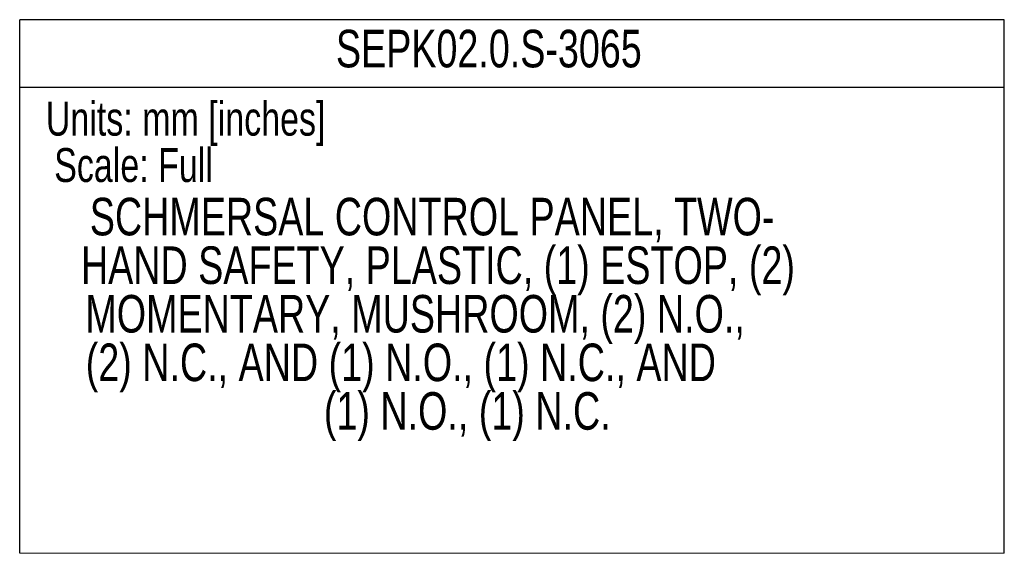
# Model space of a CAD drawing. Header units: millimetres. Extents: x 0 to 1118, y 0 to 850.
# Tile 18 of 24: x 825 to 1118, y 0 to 159. Entities that reach past the tile are written whole.
import ezdxf
from ezdxf.enums import TextEntityAlignment as Align

# ---------------------------------------------------------------- set-up
doc = ezdxf.new("R2010")
doc.units = ezdxf.units.MM
doc.layers.add('TEXT', color=140, linetype='Continuous', lineweight=25)
doc.styles.add('SLDTEXTSTYLE0', font='TXT', dxfattribs={"width": 0.75})

# ---------------------------------------------------------------- blocks, each defined once
blk = doc.blocks.new('SW_NOTE_0')
at = {"layer": 'TEXT', "color": 0, "insert": (0, 13), "char_height": 10.0838, "attachment_point": 1, "style": 'SLDTEXTSTYLE0'}
blk.add_mtext('Scale: Full', dxfattribs=at)
blk = doc.blocks.new('SW_NOTE_0_1')
at = {"layer": 'TEXT', "color": 0, "insert": (0, 13), "char_height": 10.0838, "attachment_point": 1, "style": 'SLDTEXTSTYLE0'}
blk.add_mtext('Units: mm [inches]', dxfattribs=at)
blk = doc.blocks.new('Block1')
at = {"color": 140, "linetype": 'Continuous', "lineweight": 18}
blk.add_line((1117.6, 0), (824.74, 0), dxfattribs=at)
at = {"layer": 'TEXT'}
for p, q in [((1117.6, 158.75), (824.74, 158.75)), ((824.74, 0), (824.74, 158.75)), ((1117.6, 0), (1117.6, 158.75)), ((824.74, 138.68), (1117.6, 138.68))]:
    blk.add_line(p, q, dxfattribs=at)
for name, p in [('SW_NOTE_0_1', (832.51, 121.34)), ('SW_NOTE_0', (835, 107.55))]:
    blk.add_blockref(name, p, dxfattribs=at)
at = {"layer": 'TEXT', "color": 140, "style": 'SLDTEXTSTYLE0', "width": 0.75}
for tag, p in [('AUTOATTR1', (918.79, 141.21)), ('AUTOATTR0_0', (845.59, 91.23)), ('AUTOATTR0_1', (842.95, 76.77)), ('AUTOATTR0_2', (844.27, 62.32)), ('AUTOATTR0_3', (844.38, 47.87)), ('AUTOATTR0_4', (915.21, 33.42))]:
    blk.add_attdef(tag, text='', height=11.18, dxfattribs=at).set_placement(p, align=Align.BOTTOM_LEFT)

msp = doc.modelspace()

# ---------------------------------------------------------------- block references
at = {"color": 7, "linetype": 'Continuous'}
ref = msp.add_blockref('Block1', (0, 0), dxfattribs=at)
ref.add_attrib('AUTOATTR0_0', 'SCHMERSAL CONTROL PANEL, TWO-', dxfattribs={"layer": 'TEXT', "height": 11.176, "style": 'SLDTEXTSTYLE0', "width": 0.75}).set_placement((845.59, 91.23), align=Align.BOTTOM_LEFT)
ref.add_attrib('AUTOATTR0_1', 'HAND SAFETY, PLASTIC, (1) ESTOP, (2) ', dxfattribs={"layer": 'TEXT', "height": 11.176, "style": 'SLDTEXTSTYLE0', "width": 0.75}).set_placement((842.95, 76.77), align=Align.BOTTOM_LEFT)
ref.add_attrib('AUTOATTR0_2', 'MOMENTARY, MUSHROOM, (2) N.O., ', dxfattribs={"layer": 'TEXT', "height": 11.176, "style": 'SLDTEXTSTYLE0', "width": 0.75}).set_placement((844.27, 62.32), align=Align.BOTTOM_LEFT)
ref.add_attrib('AUTOATTR0_3', '(2) N.C., AND (1) N.O., (1) N.C., AND ', dxfattribs={"layer": 'TEXT', "height": 11.176, "style": 'SLDTEXTSTYLE0', "width": 0.75}).set_placement((844.38, 47.87), align=Align.BOTTOM_LEFT)
ref.add_attrib('AUTOATTR0_4', '(1) N.O., (1) N.C.', dxfattribs={"layer": 'TEXT', "height": 11.176, "style": 'SLDTEXTSTYLE0', "width": 0.75}).set_placement((915.21, 33.42), align=Align.BOTTOM_LEFT)
ref.add_attrib('AUTOATTR1', 'SEPK02.0.S-3065', dxfattribs={"layer": 'TEXT', "height": 11.176, "style": 'SLDTEXTSTYLE0', "width": 0.75}).set_placement((918.79, 141.21), align=Align.BOTTOM_LEFT)

doc.saveas('drawing.dxf')
